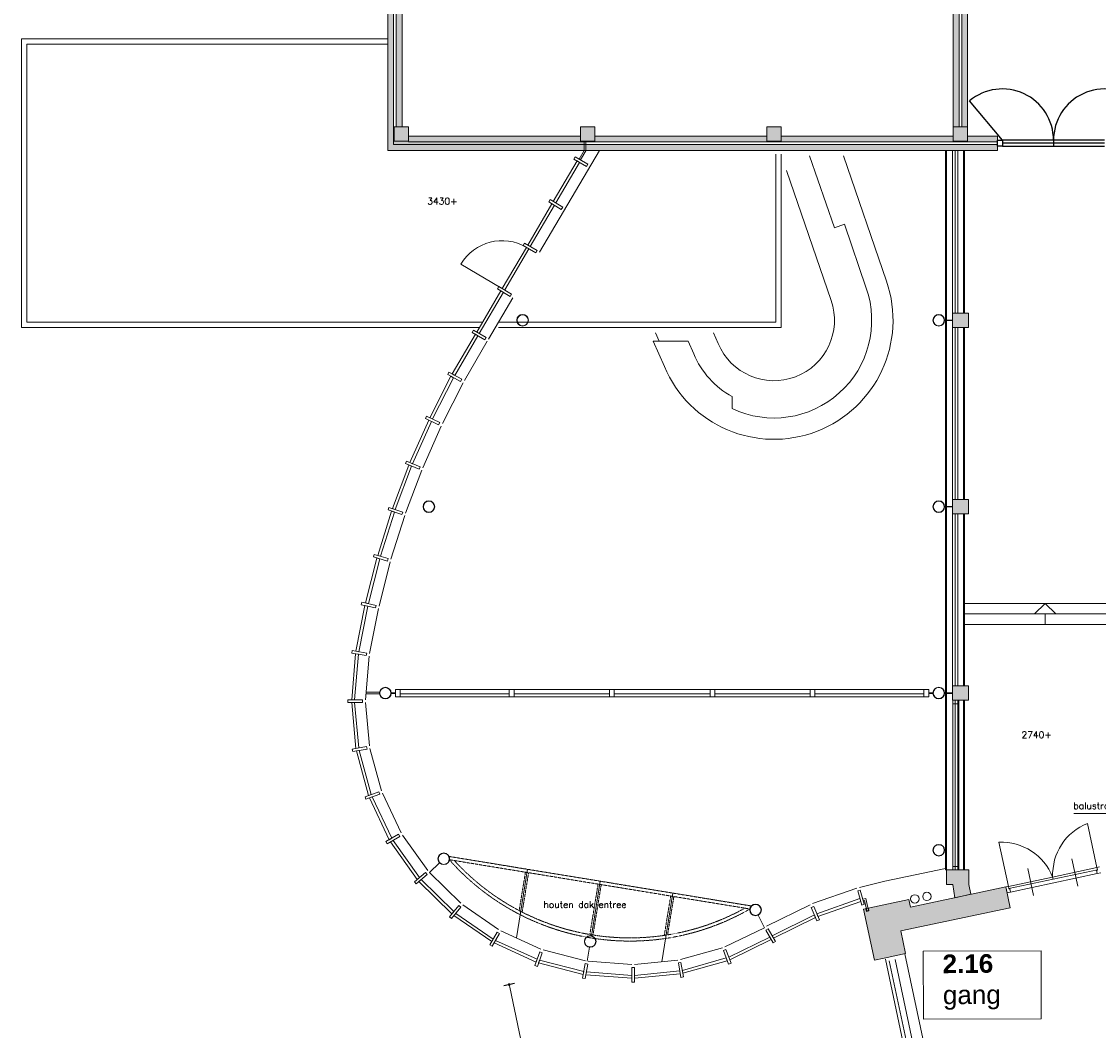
# Model space of a CAD drawing. Header units: millimetres. Extents: x 755778 to 1537169, y 90093 to 392038.
# Tile 9 of 134: x 889686 to 909915, y 154876 to 173820. Entities that reach past the tile are written whole.
import ezdxf
from ezdxf.enums import TextEntityAlignment as Align

# ---------------------------------------------------------------- set-up
doc = ezdxf.new("R2010")
doc.units = ezdxf.units.MM
doc.linetypes.add('HIDDEN', pattern=[0.375, 0.25, -0.125])
doc.layers.add('maatlijnen', color=7, linetype='Continuous')
doc.layers.add('NIV 1OS', color=7, linetype='Continuous')
doc.layers.add('RUIMTEnr', color=7, linetype='Continuous', lineweight=5)
doc.styles.add('ROMANS', font='romans.shx')
doc.styles.get("Standard").update_dxf_attribs({"font": 'arial.ttf'})
doc.dimstyles.new('even', dxfattribs={"dimtxt": 500, "dimasz": 50, "dimexe": 100, "dimexo": 0, "dimgap": 50, "dimtad": 1, "dimdec": 0, "dimzin": 0, "dimdsep": 46, "dimtxsty": 'Standard', "dimblk": 'DOT', "dimcen": 1, "dimclrd": 7, "dimclre": 7, "dimclrt": 7, "dimadec": 0, "dimazin": 0, "dimtfac": 1, "dimtdec": 0, "dimtofl": 0, "dimtmove": 0, "dimatfit": 2, "dimldrblk": 'DOT', "dimfxl": 100, "dimfxlon": 1, "dimtolj": 1, "dimtzin": 0, "dimlwd": 5, "dimarcsym": 0})

# ---------------------------------------------------------------- blocks, each defined once
blk = doc.blocks.new('_Dot')
at = {"color": 0, "linetype": 'ByBlock', "lineweight": -2}
blk.add_line((-0.5, 0), (-1, 0), dxfattribs=at)
at = {"color": 0, "linetype": 'ByBlock', "const_width": 0.5}
blk.add_lwpolyline([(-0.25, 0, 1), (0.25, 0, 1)], format="xyb", close=True, dxfattribs=at)
blk = doc.blocks.new('*D176')
at = {"layer": 'Defpoints', "color": 0, "lineweight": 5, "transparency": 16777216}
for p in [(905503, 157153), (907642, 147088), (900985, 145673)]:
    blk.add_point(p, dxfattribs=at)
at = {"layer": 'maatlijnen', "color": 7, "lineweight": -2, "transparency": 16777216}
for p, q in [((898943, 155758), (898748, 155717)), ((901083, 145693), (900887, 145652))]:
    blk.add_line(p, q, dxfattribs=at)
at = {"layer": 'maatlijnen', "color": 7, "lineweight": 5, "transparency": 16777216}
blk.add_line((898856, 155689), (900974, 145721), dxfattribs=at)
at = {"layer": 'maatlijnen', "color": 7, "lineweight": 5, "transparency": 16777216, "xscale": 50, "yscale": 50, "zscale": 50}
for p, rotation in [((898845, 155738), 102.0000000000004), ((900985, 145673), 282.0000000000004)]:
    blk.add_blockref('_Dot', p, dxfattribs=dict(at, rotation=rotation))
at = {"layer": 'maatlijnen', "color": 7, "lineweight": 5, "transparency": 16777216, "insert": (900214, 150769), "char_height": 500, "attachment_point": 5, "rotation": 282}
blk.add_mtext('\\A1;10290', dxfattribs=at)

msp = doc.modelspace()

# ---------------------------------------------------------------- hatches: boundary and pattern name
at = {"layer": 'NIV 1OS', "lineweight": 5, "true_color": 0x9ea0a1}
h = msp.add_hatch(color=253, dxfattribs=at)
h.dxf.hatch_style = 1
h.paths.add_polyline_path([(896675.7, 175905.7), (896565.7, 175905.7), (896565.7, 171400.7), (900253.7, 171400.7), (900253.7, 171510.7), (896675.7, 171510.7)])
h = msp.add_hatch(color=253, dxfattribs=at)
h.paths.add_polyline_path([(896685.7, 175360.7), (896955.7, 175360.7), (896955.7, 175060.7), (896685.7, 175060.7)])
h.paths.add_polyline_path([(896685.7, 171575.7), (896955.7, 171575.7), (896955.7, 171845.7), (896685.7, 171845.7)])
h.paths.add_polyline_path([(900185.7, 171575.7), (900455.7, 171575.7), (900455.7, 171845.7), (900185.7, 171845.7)])
h.paths.add_polyline_path([(903685.7, 171575.7), (903955.7, 171575.7), (903955.7, 171845.7), (903685.7, 171845.7)])
h.paths.add_polyline_path([(907185.7, 171575.7), (907455.7, 171575.7), (907455.7, 171845.7), (907185.7, 171845.7)])
h.paths.add_polyline_path([(907185.7, 175410.7), (907455.7, 175410.7), (907455.7, 175010.7), (907185.7, 175010.7)])
h.paths.add_polyline_path([(910685.7, 171560.7), (910955.7, 171560.7), (910955.7, 171860.7), (910685.7, 171860.7)])
h.paths.add_polyline_path([(919435.7, 171560.7), (919705.7, 171560.7), (919705.7, 171860.7), (919435.7, 171860.7)])
h.paths.add_polyline_path([(912435.7, 171560.7), (912705.7, 171560.7), (912705.7, 171860.7), (912435.7, 171860.7)])
h.paths.add_polyline_path([(915935.7, 171560.7), (916205.7, 171560.7), (916205.7, 171860.7), (915935.7, 171860.7)])
h.paths.add_polyline_path([(919725.7, 171560.7), (919995.7, 171560.7), (919995.7, 171860.7), (919725.7, 171860.7)])
h.paths.add_polyline_path([(919435.7, 175410.7), (919705.7, 175410.7), (919705.7, 175010.7), (919435.7, 175010.7)])
h.paths.add_polyline_path([(919725.7, 175410.7), (919995.7, 175410.7), (919995.7, 175010.7), (919725.7, 175010.7)])
h = msp.add_hatch(color=253, dxfattribs=at)
h.dxf.hatch_style = 1
h.paths.add_polyline_path([(896835.7, 175060.7), (896725.7, 175060.7), (896725.7, 171845.7), (896835.7, 171845.7)], flags=17)
for points in [[(907295.7, 175010.7), (907185.7, 175010.7), (907185.7, 171845.7), (907295.7, 171845.7)], [(907455.7, 175010.7), (907345.7, 175010.7), (907345.7, 171845.7), (907455.7, 171845.7)], [(907170.7, 168075.7), (907470.7, 168075.7), (907470.7, 168345.7), (907170.7, 168345.7)], [(907170.7, 164575.7), (907470.7, 164575.7), (907470.7, 164845.7), (907170.7, 164845.7)], [(907170.7, 161075.7), (907470.7, 161075.7), (907470.7, 161345.7), (907170.7, 161345.7)], [(907060.7, 157619.7), (907060.7, 157889.7), (907480.7, 157889.7), (907480.7, 157619.7), (907520.3, 157433.3), (907218.3, 157369.1), (907180.7, 157619.7)]]:
    msp.add_hatch(color=253, dxfattribs=at).paths.add_polyline_path(points)
h = msp.add_hatch(color=253, dxfattribs=at)
h.dxf.hatch_style = 1
h.paths.add_polyline_path([(900185.7, 171670.7), (896955.7, 171670.7), (896955.7, 171575.7), (896675.7, 171575.7), (896675.7, 171510.7), (900253.7, 171510.7), (900253.7, 171575.7), (900185.7, 171575.7)], flags=17)
h = msp.add_hatch(color=253, dxfattribs=at)
h.dxf.hatch_style = 1
h.paths.add_polyline_path([(903685.7, 171670.7), (900455.7, 171670.7), (900455.7, 171575.7), (900283.7, 171575.7), (900283.7, 171560.7), (907455.7, 171560.7), (907455.7, 171575.7), (907185.7, 171575.7), (907185.7, 171670.7), (903955.7, 171670.7), (903955.7, 171575.7), (903685.7, 171575.7)])
h = msp.add_hatch(color=253, dxfattribs=at)
h.dxf.hatch_style = 1
h.paths.add_polyline_path([(907738.2, 171670.7), (907455.7, 171670.7), (907455.7, 171560.7), (907738.2, 171560.7)])
h = msp.add_hatch(color=253, dxfattribs=at)
h.dxf.hatch_style = 1
h.paths.add_polyline_path([(908020.7, 171670.7), (907738.2, 171670.7), (907738.2, 171560.7), (908020.7, 171560.7), (908020.7, 171594.8)])
h = msp.add_hatch(color=253, dxfattribs=at)
h.dxf.hatch_style = 1
h.paths.add_polyline_path([(907738.2, 171510.7), (900283.7, 171510.7), (900283.7, 171400.7), (907738.2, 171400.7)])
h.paths.add_polyline_path([(908020.7, 171510.7), (907738.2, 171510.7), (907738.2, 171400.7), (908020.7, 171400.7)], flags=16)
at = {"layer": 'NIV 1OS', "lineweight": 5}
for points in [[(907060.7, 157619.7), (907060.7, 157889.7), (907480.7, 157889.7), (907480.7, 157619.7), (907520.3, 157433.3), (907218.3, 157369.1), (907180.7, 157619.7)], [(908256.9, 157181), (908173.7, 157572.2), (906383.7, 157191.7), (906353.5, 157333.6), (905593.7, 157172.1), (905604.1, 157123.2), (905555.2, 157112.8), (905544.8, 157161.7), (905502.6, 157152.7), (905706.3, 156194.1), (905887.3, 156232.6), (905970.4, 156250.2), (906081.9, 156273.9), (906293.2, 156318.9), (906202.8, 156744.3)]]:
    msp.add_hatch(color=7, dxfattribs=at).paths.add_polyline_path(points)

# ---------------------------------------------------------------- linework, layer by layer
at = {"layer": 'NIV 1OS', "color": 253, "lineweight": 5, "true_color": 0x9ea0a1}
for p, q in [((896565.7, 175905.7), (896565.7, 171400.7)), ((896675.7, 171510.7), (896675.7, 175905.7)), ((896725.7, 171845.7), (896725.7, 175060.7)), ((896835.7, 175060.7), (896835.7, 171845.7)), ((907185.7, 171845.7), (907185.7, 175010.7)), ((907295.7, 175010.7), (907295.7, 171845.7)), ((907345.7, 175010.7), (907345.7, 171845.7)), ((907455.7, 171845.7), (907455.7, 175010.7)), ((889685.7, 168075.7), (889685.7, 173495.7)), ((889685.7, 173495.7), (896565.7, 173495.7)), ((896565.7, 173495.7), (889685.7, 173495.7)), ((889685.7, 173495.7), (889685.7, 168075.7)), ((896565.7, 173395.7), (889785.7, 173395.7)), ((889785.7, 173395.7), (889785.7, 168175.7)), ((896565.7, 173395.7), (889785.7, 173395.7)), ((889785.7, 173395.7), (889785.7, 168175.7)), ((896955.7, 171845.7), (896685.7, 171845.7)), ((896685.7, 171845.7), (896685.7, 171575.7)), ((896835.7, 171845.7), (896725.7, 171845.7)), ((896955.7, 171575.7), (896955.7, 171845.7)), ((900455.7, 171845.7), (900185.7, 171845.7)), ((900185.7, 171845.7), (900185.7, 171575.7)), ((900455.7, 171575.7), (900455.7, 171845.7)), ((903955.7, 171845.7), (903685.7, 171845.7)), ((903685.7, 171845.7), (903685.7, 171575.7)), ((903955.7, 171575.7), (903955.7, 171845.7)), ((907295.7, 171845.7), (907185.7, 171845.7)), ((907455.7, 171845.7), (907185.7, 171845.7)), ((907185.7, 171845.7), (907185.7, 171575.7)), ((907345.7, 171845.7), (907455.7, 171845.7)), ((907455.7, 171575.7), (907455.7, 171845.7)), ((896685.7, 171575.7), (896955.7, 171575.7)), ((900185.7, 171670.7), (896955.7, 171670.7)), ((907455.7, 171560.7), (896955.7, 171560.7)), ((900185.7, 171575.7), (900455.7, 171575.7)), ((900253.7, 171400.5), (900253.7, 171575.7)), ((900253.7, 171575.7), (900283.7, 171575.7)), ((900283.7, 171575.7), (900283.7, 171392.3)), ((903685.7, 171670.7), (900455.7, 171670.7)), ((903685.7, 171575.7), (903955.7, 171575.7)), ((907185.7, 171670.7), (903955.7, 171670.7)), ((907185.7, 171575.7), (907455.7, 171575.7)), ((907455.7, 171670.7), (907455.7, 171560.7)), ((908020.7, 171670.7), (907455.7, 171670.7)), ((907455.7, 171560.7), (908020.7, 171560.7)), ((908020.7, 171560.7), (908020.7, 171670.7)), ((896565.7, 171400.7), (908020.7, 171400.7)), ((908020.7, 171510.7), (896675.7, 171510.7)), ((900539.4, 171400.7), (899417.9, 169491.4)), ((900158.3, 171238.3), (900253.7, 171400.5)), ((900158.3, 171238.3), (900253.7, 171400.5)), ((900283.7, 171392.3), (900184.1, 171223.1)), ((900283.7, 171392.3), (900184.1, 171223.1)), ((900253.7, 171400.5), (900253.7, 171400.7)), ((900253.7, 171400.7), (900283.7, 171400.7)), ((900283.7, 171400.7), (900283.7, 171392.3)), ((907040.7, 171400.7), (907040.7, 157889.7)), ((907060.7, 157889.7), (907060.7, 171400.7)), ((907220.7, 171400.7), (907170.7, 171400.7)), ((907170.7, 171400.7), (907170.7, 168345.7)), ((907220.7, 168345.7), (907220.7, 171400.7)), ((907220.7, 168345.7), (907220.7, 171400.7)), ((907270.7, 168345.7), (907270.7, 171400.7)), ((907380.7, 168345.7), (907380.7, 171400.7)), ((907400.7, 171400.7), (907400.7, 168345.7)), ((908020.7, 171400.7), (908020.7, 171510.7)), ((899673.9, 170440.7), (900121.1, 171202.2)), ((900168.5, 171174.3), (899721.3, 170412.8)), ((900121.1, 171202.2), (900168.5, 171174.3)), ((900184.1, 171223.1), (900158.3, 171238.3)), ((900184.1, 171223.1), (900158.3, 171238.3)), ((903855.7, 168175.7), (903855.7, 171330.7)), ((903955.7, 168075.7), (903955.7, 171330.7)), ((904489.8, 171300.7), (904953.6, 169947.9)), ((905932.2, 168943.5), (905124.1, 171300.7)), ((904892.4, 168584.5), (904055.7, 171025.2)), ((899194.1, 169623.2), (899648.5, 170397.6)), ((899695.9, 170369.7), (899241.5, 169595.3)), ((899648.5, 170397.6), (899695.9, 170369.7)), ((899721.3, 170412.8), (899673.9, 170440.7)), ((904953.6, 169947.9), (905142.8, 170012.8)), ((905142.8, 170012.8), (905554, 168813.1)), ((899168.8, 169580.1), (898715, 168806.8)), ((898761.5, 168779.5), (899216.2, 169552.2)), ((899216.2, 169552.2), (899168.8, 169580.1)), ((899241.5, 169595.3), (899194.1, 169623.2)), ((898690.3, 168821.3), (897938.7, 169262.7)), ((898235.8, 167990.3), (898689.5, 168763.9)), ((898736.9, 168736), (898283.2, 167962.5)), ((898689.5, 168763.9), (898736.9, 168736)), ((898714.1, 168807.4), (898761.5, 168779.5)), ((898913.6, 168632.1), (898460, 167858.7)), ((907170.7, 168345.7), (907220.7, 168345.7)), ((907470.7, 168345.7), (907170.7, 168345.7)), ((907170.7, 168345.7), (907170.7, 168075.7)), ((907470.7, 168075.7), (907470.7, 168345.7)), ((889785.7, 168175.7), (898344.6, 168175.7)), ((889785.7, 168175.7), (898344.6, 168175.7)), ((898646, 168175.7), (903855.7, 168175.7)), ((907025.7, 168205.7), (907025.7, 168215.7)), ((907025.7, 168215.7), (907170.7, 168215.7)), ((907170.7, 168205.7), (907025.7, 168205.7)), ((907170.7, 168215.7), (907170.7, 168205.7)), ((898285.9, 168075.7), (889685.7, 168075.7)), ((889685.7, 168075.7), (898285.9, 168075.7)), ((897775.9, 167202.7), (898210.5, 167947.2)), ((898257.9, 167919.3), (897824.1, 167176.3)), ((898210.5, 167947.2), (898257.9, 167919.3)), ((898283.2, 167962.5), (898235.8, 167990.3)), ((898646, 168075.7), (903955.7, 168075.7)), ((901594.2, 167975.7), (901662.6, 167818.7)), ((902685.1, 167975.7), (902772.5, 167775.4)), ((907220.7, 168075.7), (907170.7, 168075.7)), ((907170.7, 168075.7), (907170.7, 164845.7)), ((907170.7, 168075.7), (907470.7, 168075.7)), ((907220.7, 164845.7), (907220.7, 168075.7)), ((907220.7, 164845.7), (907220.7, 168075.7)), ((907270.7, 164845.7), (907270.7, 168075.7)), ((907380.7, 164845.7), (907380.7, 168075.7)), ((907400.7, 168075.7), (907400.7, 164845.7)), ((898434.7, 167815.5), (898003.9, 167077.8)), ((902208.1, 167818.7), (901553.5, 167818.7)), ((901553.5, 167818.7), (901761, 167343)), ((902312.6, 167579.2), (902208.1, 167818.7)), ((897355.6, 166382), (897751.9, 167158.8)), ((897800.1, 167132.4), (897405.3, 166358.3)), ((897751.9, 167158.8), (897800.1, 167132.4)), ((897824.1, 167176.3), (897775.9, 167202.7)), ((897979.9, 167033.9), (897590.3, 166270)), ((903035.7, 166552.1), (903035.7, 166776.5)), ((896981.3, 165538.6), (897334.1, 166336.9)), ((897383.7, 166313.2), (897032.2, 165517.7)), ((897334.1, 166336.9), (897383.7, 166313.2)), ((897405.3, 166358.3), (897355.6, 166382)), ((897568.7, 166224.9), (897221.8, 165439.7)), ((896654.3, 164675.4), (896962.3, 165492.3)), ((896962.3, 165492.3), (897013.2, 165471.4)), ((897032.2, 165517.7), (896981.9, 165539.9)), ((897013.2, 165471.4), (896706.3, 164657.3)), ((897202.8, 165393.5), (896899.9, 164590.1)), ((896706.3, 164657.3), (896654.3, 164675.4)), ((907025.7, 164705.7), (907025.7, 164715.7)), ((907025.7, 164715.7), (907170.7, 164715.7)), ((907170.7, 164705.7), (907025.7, 164705.7)), ((907170.7, 164845.7), (907220.7, 164845.7)), ((907470.7, 164845.7), (907170.7, 164845.7)), ((907170.7, 164845.7), (907170.7, 164575.7)), ((907170.7, 164715.7), (907170.7, 164705.7)), ((907470.7, 164575.7), (907470.7, 164845.7)), ((896375.7, 163794.9), (896637.9, 164628.1)), ((896689.9, 164610.1), (896428.6, 163779.8)), ((896883.5, 164542.8), (896625.7, 163723.4)), ((896637.9, 164628.1), (896689.9, 164610.1)), ((907220.7, 164575.7), (907170.7, 164575.7)), ((907170.7, 164575.7), (907170.7, 161345.7)), ((907170.7, 164575.7), (907470.7, 164575.7)), ((907220.7, 161345.7), (907220.7, 164575.7)), ((907220.7, 161345.7), (907220.7, 164575.7)), ((907270.7, 161345.7), (907270.7, 164575.7)), ((907380.7, 161345.7), (907380.7, 164575.7)), ((907400.7, 164575.7), (907400.7, 161345.7)), ((896147.2, 162903.2), (896362, 163746.9)), ((896414.9, 163731.7), (896200.8, 162891.1)), ((896362, 163746.9), (896414.9, 163731.7)), ((896428.6, 163779.8), (896375.7, 163794.9)), ((896612, 163675.3), (896400.7, 162845.7)), ((895967.9, 161997.1), (896136.1, 162854.5)), ((896136.1, 162854.5), (896189.8, 162842.3)), ((896200.8, 162891.1), (896147.2, 162903.2)), ((910620.7, 162895.7), (907380.7, 162895.7)), ((908713.2, 162695.7), (908913.2, 162895.7)), ((908913.2, 162895.7), (909113.2, 162695.7)), ((896189.8, 162842.3), (896022.1, 161988)), ((896389.7, 162796.9), (896224.3, 161953.8)), ((910620.7, 162695.7), (907380.7, 162695.7)), ((909113.2, 162695.7), (908713.2, 162695.7)), ((908913.2, 162695.7), (908913.2, 162495.7)), ((910620.7, 162495.7), (907380.7, 162495.7)), ((895887.1, 161083.3), (895959.6, 161947.8)), ((896013.8, 161938.7), (895942.1, 161083.3)), ((895959.6, 161947.8), (896013.8, 161938.7)), ((896022.1, 161988), (895967.9, 161997.1)), ((896215.9, 161904.5), (896147.1, 161083.2)), ((896800, 161280.2), (896710, 161280.2)), ((896710, 161280.2), (896710, 161141.2)), ((896800, 161280.2), (906636.6, 161280.2)), ((896800, 161141.2), (896800, 161280.2)), ((898938.2, 161280.2), (898848.2, 161280.2)), ((898848.2, 161280.2), (898848.2, 161141.2)), ((898938.2, 161141.2), (898938.2, 161280.2)), ((900818.2, 161280.2), (900728.2, 161280.2)), ((900728.2, 161280.2), (900728.2, 161141.2)), ((900818.2, 161141.2), (900818.2, 161280.2)), ((902708.4, 161280.2), (902618.4, 161280.2)), ((902618.4, 161280.2), (902618.4, 161141.2)), ((902708.4, 161141.2), (902708.4, 161280.2)), ((904588.4, 161280.2), (904498.4, 161280.2)), ((904498.4, 161280.2), (904498.4, 161141.2)), ((904588.4, 161141.2), (904588.4, 161280.2)), ((906726.6, 161280.2), (906636.6, 161280.2)), ((906636.6, 161280.2), (906636.6, 161141.2)), ((906726.6, 161141.2), (906726.6, 161280.2)), ((907170.7, 161345.7), (907220.7, 161345.7)), ((907470.7, 161345.7), (907170.7, 161345.7)), ((907170.7, 161345.7), (907170.7, 161075.7)), ((907470.7, 161075.7), (907470.7, 161345.7)), ((895887, 161033.3), (895942, 161033.3)), ((895966.4, 160172.9), (895887, 161033.3)), ((895942.1, 161083.3), (895887.1, 161083.3)), ((895942, 161033.3), (896020.5, 160182.5)), ((896147, 161033.2), (896222.4, 160218)), ((896156.5, 161195.9), (896159, 161224.9)), ((896412.1, 161195.7), (896156.5, 161195.9)), ((896159, 161224.9), (896411.7, 161225.8)), ((896630, 161205.7), (896630, 161215.7)), ((896630, 161215.7), (896710, 161215.7)), ((896710, 161205.7), (896630, 161205.7)), ((896710, 161215.7), (896710, 161205.7)), ((896710, 161141.2), (896800, 161141.2)), ((898848.2, 161195.7), (896800, 161195.7)), ((896800, 161195.7), (896800, 161141.2)), ((896800, 161141.2), (898848.2, 161141.2)), ((898848.2, 161141.2), (898848.2, 161195.7)), ((898848.2, 161141.2), (898938.2, 161141.2)), ((900728.2, 161195.7), (898938.2, 161195.7)), ((898938.2, 161195.7), (898938.2, 161141.2)), ((898938.2, 161141.2), (900728.2, 161141.2)), ((900728.2, 161141.2), (900728.2, 161195.7)), ((900728.2, 161141.2), (900818.2, 161141.2)), ((902618.4, 161195.7), (900818.2, 161195.7)), ((900818.2, 161195.7), (900818.2, 161141.2)), ((900818.2, 161141.2), (902618.4, 161141.2)), ((902618.4, 161141.2), (902618.4, 161195.7)), ((902618.4, 161141.2), (902708.4, 161141.2)), ((902708.4, 161141.2), (902708.4, 161195.7)), ((902708.4, 161195.7), (904498.4, 161195.7)), ((904498.4, 161141.2), (902708.4, 161141.2)), ((904498.4, 161195.7), (904498.4, 161141.2)), ((904498.4, 161141.2), (904588.4, 161141.2)), ((904588.4, 161141.2), (904588.4, 161195.7)), ((904588.4, 161195.7), (906636.6, 161195.7)), ((906636.6, 161141.2), (904588.4, 161141.2)), ((906470.7, 161144.3), (906470.7, 161144.3)), ((906636.6, 161195.7), (906636.6, 161141.2)), ((906636.6, 161141.2), (906726.6, 161141.2)), ((906726.6, 161205.7), (906726.6, 161215.7)), ((906726.6, 161215.7), (906806.6, 161215.7)), ((906806.6, 161205.7), (906726.6, 161205.7)), ((906806.6, 161215.7), (906806.6, 161205.7)), ((907025.7, 161205.7), (907025.7, 161215.7)), ((907025.7, 161215.7), (907170.7, 161215.7)), ((907170.7, 161205.7), (907025.7, 161205.7)), ((907170.7, 161215.7), (907170.7, 161205.7)), ((907170.7, 161075.7), (907470.7, 161075.7)), ((907290.7, 161075.7), (907176.7, 161075.7)), ((907176.7, 161075.7), (907176.7, 161008.7)), ((907220.7, 157889.7), (907220.7, 161075.7)), ((907270.7, 157889.7), (907270.7, 161075.7)), ((907290.7, 161008.7), (907290.7, 161075.7)), ((907380.7, 157889.7), (907380.7, 161075.7)), ((907400.7, 161075.7), (907400.7, 157889.7)), ((907176.7, 161008.7), (907290.7, 161008.7)), ((907176.7, 161008.7), (907290.7, 161008.7)), ((907176.7, 157956.7), (907176.7, 161008.7)), ((907290.7, 161008.7), (907290.7, 157956.7)), ((896020.5, 160182.5), (895966.4, 160172.9)), ((895975.1, 160123.7), (896029.2, 160133.2)), ((896203.9, 159288.1), (895975.1, 160123.7)), ((896029.2, 160133.2), (896255.5, 159307)), ((896231.1, 160168.8), (896448.1, 159377.3)), ((896255.5, 159307), (896203.9, 159288.1)), ((896221, 159241.2), (896272.7, 159260)), ((896592.3, 158458.4), (896221, 159241.2)), ((896272.7, 159260), (896639.9, 158486)), ((896465.3, 159330.3), (896817.2, 158588.8)), ((909454.8, 158947.4), (910620.7, 158947.4)), ((896639.9, 158486), (896592.3, 158458.4)), ((896617.4, 158415.1), (896665, 158442.7)), ((897118.3, 157710.9), (896617.4, 158415.1)), ((896665, 158442.7), (897160.3, 157746.3)), ((896842.3, 158545.6), (897317, 157878.5)), ((897349.1, 157840.2), (897538.3, 158022.9)), ((897717.4, 158143.4), (903395, 157213.2)), ((897349.3, 157840.3), (897934.7, 157264.7)), ((899192.6, 157901.7), (898981.4, 156612.7)), ((905902, 157677.5), (907040.7, 157919.5)), ((907040.7, 157889.7), (907060.7, 157889.7)), ((907060.7, 157619.7), (907060.7, 157889.7)), ((907060.7, 157619.7), (907060.7, 157889.7)), ((907060.7, 157889.7), (907480.7, 157889.7)), ((907290.7, 157956.7), (907176.7, 157956.7)), ((907176.7, 157956.7), (907176.7, 157889.7)), ((907290.7, 157956.7), (907176.7, 157956.7)), ((907176.7, 157889.7), (907290.7, 157889.7)), ((907290.7, 157889.7), (907290.7, 157956.7)), ((907480.7, 157889.7), (907480.7, 157619.7)), ((897160.3, 157746.3), (897118.3, 157710.9)), ((897150.5, 157672.6), (897192.6, 157708.1)), ((897768.3, 157064.9), (897150.5, 157672.6)), ((897192.6, 157708.1), (897803.5, 157107.2)), ((900557.4, 157678.1), (900389.6, 156654.1)), ((905425, 157561.5), (905902, 157677.5)), ((907180.7, 157619.7), (907060.7, 157619.7)), ((907218.3, 157369.1), (907180.7, 157619.7)), ((907480.7, 157619.7), (907520.3, 157433.3)), ((901922.2, 157454.5), (901711, 156165.5)), ((904544.6, 157257.2), (905377, 157547.6)), ((907520.3, 157433.3), (907218.3, 157369.1)), ((897973.1, 157232.7), (898647.9, 156769.5)), ((903682.2, 156831.3), (904498.6, 157237.7)), ((904624.8, 157068.6), (905433.9, 157350.7)), ((905449.2, 157297.9), (904646.4, 157018)), ((905433.9, 157350.7), (905449.2, 157297.9)), ((905544.2, 157356.8), (905488.9, 157340.6)), ((905488.9, 157340.6), (905497.3, 157311.8)), ((905497.3, 157311.8), (905521.6, 157318.8)), ((905521.6, 157318.8), (905562.9, 157124.6)), ((905592.2, 157130.9), (905544.2, 157356.8)), ((897803.5, 157107.2), (897768.3, 157064.9)), ((898518.9, 156543.8), (897806.7, 157032.9)), ((897841.9, 157075.2), (898546.2, 156591.6)), ((903524.5, 157041), (903641.5, 156805.5)), ((903785.5, 156654.2), (904578.8, 157049)), ((904600.4, 156998.4), (903813.2, 156606.7)), ((904578.8, 157049), (904600.4, 156998.4)), ((904646.4, 157018), (904624.8, 157068.6)), ((905544.8, 157161.7), (905555.2, 157112.8)), ((905555.2, 157112.8), (905604.1, 157123.2)), ((905562.9, 157124.6), (905592.2, 157130.9)), ((905604.1, 157123.2), (905593.7, 157172.1)), ((902898.4, 156447.2), (903639, 156806)), ((898546.2, 156591.6), (898518.9, 156543.8)), ((898691.4, 156744.7), (899439.8, 156405)), ((902970.3, 156255.2), (903742.3, 156629)), ((903770, 156581.5), (902989.5, 156203.7)), ((903742.3, 156629), (903770, 156581.5)), ((903813.2, 156606.7), (903785.5, 156654.2)), ((898562.3, 156519), (898589.6, 156566.7)), ((899352.2, 156160.2), (898562.3, 156519)), ((898589.6, 156566.7), (899370.7, 156212)), ((899486.9, 156388.2), (900280.2, 156185.1)), ((900354.2, 156437.9), (900311.8, 156179.1)), ((902062.4, 156206.5), (902851.6, 156429.7)), ((899370.7, 156212), (899352.2, 156160.2)), ((899399.3, 156143.4), (899417.8, 156195.2)), ((899417.8, 156195.2), (900245.9, 155983)), ((900329.5, 156176.7), (901147.3, 156115.1)), ((901197.3, 156115.4), (902013.3, 156197.4)), ((902099.6, 156004.9), (902923.4, 156237.7)), ((902942.7, 156186.2), (902109.6, 155950.8)), ((902923.4, 156237.7), (902942.7, 156186.2)), ((902989.5, 156203.7), (902970.3, 156255.2)), ((900236.7, 155928.8), (899399.3, 156143.4)), ((900245.9, 155983), (900236.7, 155928.8)), ((900286, 155920.4), (900295.2, 155974.6)), ((900295.2, 155974.6), (901148.8, 155910.1)), ((901198.8, 155910.4), (902050.5, 155995.8)), ((902050.5, 155995.8), (902060.5, 155941.7)), ((902109.6, 155950.8), (902099.6, 156004.9)), ((901149.2, 155855.1), (900286, 155920.4)), ((901148.8, 155910.1), (901149.2, 155855.1)), ((901199.2, 155855.4), (901198.8, 155910.4)), ((902060.5, 155941.7), (901199.2, 155855.4))]:
    msp.add_line(p, q, dxfattribs=at)
at = {"layer": 'NIV 1OS', "color": 253, "true_color": 0x9ea0a1}
for p, q in [((908110.7, 171594.8), (907493.6, 172330.2)), ((908110.7, 171594.8), (908110.7, 171480.8)), ((910030.7, 171594.8), (908110.7, 171594.8)), ((909070.7, 171594.8), (909070.7, 171480.8)), ((910030.7, 171537.8), (908110.7, 171537.8)), ((908110.7, 171480.8), (910030.7, 171480.8))]:
    msp.add_line(p, q, dxfattribs=at)
at = {"layer": 'NIV 1OS', "color": 7}
for p, q in [((908020.7, 171480.8), (908020.7, 171594.8)), ((908020.7, 171594.8), (908110.7, 171594.8)), ((908110.7, 171594.8), (908110.7, 171480.8)), ((908110.7, 171480.8), (908020.7, 171480.8))]:
    msp.add_line(p, q, dxfattribs=at)
at = {"layer": 'NIV 1OS', "color": 7, "lineweight": 5}
for p, q in [((900060.8, 171237.7), (900086.2, 171280.7)), ((900297.8, 171098.2), (900060.8, 171237.7)), ((900086.2, 171280.7), (900323.2, 171141.3)), ((900323.2, 171141.3), (900297.8, 171098.2)), ((899588.2, 170433.1), (899613.6, 170476.2)), ((899825.2, 170293.6), (899588.2, 170433.1)), ((899613.6, 170476.2), (899850.6, 170336.7)), ((899850.6, 170336.7), (899825.2, 170293.6)), ((899108.4, 169615.6), (899133.7, 169658.7)), ((899345.4, 169476.1), (899108.4, 169615.6)), ((899133.7, 169658.7), (899370.7, 169519.2)), ((899370.7, 169519.2), (899345.4, 169476.1)), ((898629.2, 168799.4), (898654.5, 168842.5)), ((898866.2, 168660), (898629.2, 168799.4)), ((898654.5, 168842.5), (898891.5, 168703.1)), ((898891.5, 168703.1), (898866.2, 168660)), ((898150.1, 167982.6), (898175.4, 168025.7)), ((898387.3, 167843.4), (898150.1, 167982.6)), ((898175.4, 168025.7), (898412.6, 167886.5)), ((898412.6, 167886.5), (898387.3, 167843.4)), ((897690.5, 167192.5), (897714.5, 167236.3)), ((897931.7, 167060.4), (897690.5, 167192.5)), ((897714.5, 167236.3), (897955.7, 167104.2)), ((897955.7, 167104.2), (897931.7, 167060.4)), ((897270.9, 166367.1), (897292.5, 166412.2)), ((897519.1, 166248.6), (897270.9, 166367.1)), ((897292.5, 166412.2), (897540.6, 166293.7)), ((897540.6, 166293.7), (897519.1, 166248.6)), ((896897.6, 165518.9), (896916.6, 165565.2)), ((897151.9, 165414.4), (896897.6, 165518.9)), ((896916.6, 165565.2), (897170.9, 165460.6)), ((897170.9, 165460.6), (897151.9, 165414.4)), ((896571.8, 164651.1), (896588.2, 164698.3)), ((896588.2, 164698.3), (896848, 164608.1)), ((896831.6, 164560.9), (896571.8, 164651.1)), ((896848, 164608.1), (896831.6, 164560.9)), ((896294.7, 163766.1), (896308.4, 163814.2)), ((896559.1, 163690.5), (896294.7, 163766.1)), ((896308.4, 163814.2), (896572.8, 163738.5)), ((896572.8, 163738.5), (896559.1, 163690.5)), ((896067.9, 162870), (896078.9, 162918.7)), ((896336, 162809.1), (896067.9, 162870)), ((896078.9, 162918.7), (896347.1, 162857.9)), ((896347.1, 162857.9), (896336, 162809.1)), ((895890.5, 161959.5), (895898.9, 162008.8)), ((896161.7, 161913.7), (895890.5, 161959.5)), ((895898.9, 162008.8), (896170, 161963)), ((896170, 161963), (896161.7, 161913.7)), ((895817, 161033.4), (895817.1, 161083.4)), ((896092, 161033.2), (895817, 161033.4)), ((895817.1, 161083.4), (896092.1, 161083.2)), ((896092.1, 161083.2), (896092, 161033.2)), ((895897.4, 160160.8), (896168.3, 160208.5)), ((895906.1, 160111.5), (895897.4, 160160.8)), ((896176.9, 160159.3), (895906.1, 160111.5)), ((896168.3, 160208.5), (896176.9, 160159.3)), ((896138.1, 159264.1), (896396.5, 159358.4)), ((896155.3, 159217.1), (896138.1, 159264.1)), ((896413.6, 159311.5), (896155.3, 159217.1)), ((896396.5, 159358.4), (896413.6, 159311.5)), ((909709.4, 158764.6), (909886.1, 157933.1)), ((896531.7, 158423.3), (896769.6, 158561.2)), ((896556.8, 158380), (896531.7, 158423.3)), ((896794.7, 158518), (896556.8, 158380)), ((896769.6, 158561.2), (896794.7, 158518)), ((908046.5, 158411.1), (908223.2, 157579.7)), ((909525.5, 157585.6), (909416.9, 158096.2)), ((897064.8, 157665.7), (897275, 157843)), ((897307.2, 157804.8), (897097, 157627.5)), ((897275, 157843), (897307.2, 157804.8)), ((907060.7, 157619.7), (907060.7, 157889.7)), ((907060.7, 157889.7), (907480.7, 157889.7)), ((907060.7, 157619.7), (907060.7, 157889.7)), ((907480.7, 157889.7), (907480.7, 157619.7)), ((908262.9, 157474.6), (909892.5, 157821)), ((908694, 157408.8), (908585.5, 157919.4)), ((909054.7, 157756.4), (909886.1, 157933.1)), ((909894.4, 157894), (909063, 157717.3)), ((909895.6, 157888.1), (909879, 157884.6)), ((909879, 157884.6), (909892.5, 157821)), ((909934.4, 157946.5), (909885.5, 157936.1)), ((909885.5, 157936.1), (909895.6, 157888.1)), ((909886.1, 157933.1), (909894.4, 157894)), ((909892.5, 157821), (909958.1, 157835)), ((897097, 157627.5), (897064.8, 157665.7)), ((907180.7, 157619.7), (907060.7, 157619.7)), ((907218.3, 157369.1), (907180.7, 157619.7)), ((907480.7, 157619.7), (907520.3, 157433.3)), ((909054.7, 157756.4), (908223.2, 157579.7)), ((908231.6, 157540.6), (909063, 157717.3)), ((909063, 157717.3), (909054.7, 157756.4)), ((909063, 157717.3), (909054.7, 157756.4)), ((905392.3, 157494.8), (905440.3, 157508.7)), ((905468.7, 157230.6), (905392.3, 157494.8)), ((905440.3, 157508.7), (905516.7, 157244.5)), ((907520.3, 157433.3), (907218.3, 157369.1)), ((908173.7, 157572.2), (908222.6, 157582.6)), ((908197.4, 157460.7), (908173.7, 157572.2)), ((908262.9, 157474.6), (908197.4, 157460.7)), ((908222.6, 157582.6), (908232.8, 157534.7)), ((908223.2, 157579.7), (908231.6, 157540.6)), ((908232.8, 157534.7), (908249.4, 157538.2)), ((908249.4, 157538.2), (908262.9, 157474.6)), ((897723.5, 157011.1), (897899.5, 157222.5)), ((897937.9, 157190.5), (897761.9, 156979.1)), ((897899.5, 157222.5), (897937.9, 157190.5)), ((904520.1, 157187.1), (904566.1, 157206.6)), ((904627.8, 156934), (904520.1, 157187.1)), ((904566.1, 157206.6), (904673.8, 156953.6)), ((905516.7, 157244.5), (905468.7, 157230.6)), ((897761.9, 156979.1), (897723.5, 157011.1)), ((903666.7, 156758.5), (903709.9, 156783.7)), ((903709.9, 156783.7), (903848.5, 156546.2)), ((904673.8, 156953.6), (904627.8, 156934)), ((898484.2, 156483), (898620.6, 156721.8)), ((898664.1, 156697), (898527.6, 156458.2)), ((898620.6, 156721.8), (898664.1, 156697)), ((903805.3, 156521), (903666.7, 156758.5)), ((898527.6, 156458.2), (898484.2, 156483)), ((902870.9, 156378.2), (902917.7, 156395.7)), ((902967.2, 156120.6), (902870.9, 156378.2)), ((902917.7, 156395.7), (903014.1, 156138.1)), ((903848.5, 156546.2), (903805.3, 156521)), ((899328.6, 156094.3), (899421.3, 156353.2)), ((899468.3, 156336.4), (899375.7, 156077.5)), ((899421.3, 156353.2), (899468.3, 156336.4)), ((907637, 148108.8), (905913.4, 156217.7)), ((899375.7, 156077.5), (899328.6, 156094.3)), ((900224.9, 155859.8), (900271, 156130.9)), ((900271, 156130.9), (900320.3, 156122.5)), ((900320.3, 156122.5), (900274.2, 155851.4)), ((901147.7, 156060.1), (901197.7, 156060.4)), ((901149.7, 155785.1), (901147.7, 156060.1)), ((901197.7, 156060.4), (901199.7, 155785.4)), ((902023.2, 156143.3), (902072.4, 156152.4)), ((902073.2, 155872.9), (902023.2, 156143.3)), ((902072.4, 156152.4), (902122.3, 155882)), ((903014.1, 156138.1), (902967.2, 156120.6)), ((900274.2, 155851.4), (900224.9, 155859.8)), ((901199.7, 155785.4), (901149.7, 155785.1)), ((902122.3, 155882), (902073.2, 155872.9))]:
    msp.add_line(p, q, dxfattribs=at)
at = {"layer": 'NIV 1OS', "color": 253, "linetype": 'HIDDEN', "lineweight": 5, "true_color": 0x9ea0a1}
for p, q in [((903392.5, 157213.6), (897717.3, 158143.4)), ((897725.3, 158081.3), (903365.2, 157157.3)), ((899151.4, 157847.6), (899033.4, 157127.5)), ((899089.5, 157098.6), (899210.6, 157837.9)), ((900515.6, 157624.1), (900361, 156678)), ((900419.8, 156668.4), (900574.8, 157614.4)), ((901879.8, 157400.6), (901758.7, 156661.5)), ((901821.1, 156671.1), (901939, 157390.9))]:
    msp.add_line(p, q, dxfattribs=at)
at = {"layer": 'NIV 1OS', "color": 7, "linetype": 'Continuous', "lineweight": 5}
for p, q in [((908173.7, 157572.2), (906383.7, 157191.7)), ((908256.9, 157181), (908173.7, 157572.2)), ((906353.5, 157333.6), (905502.6, 157152.7)), ((906383.7, 157191.7), (906353.5, 157333.6)), ((905502.6, 157152.7), (905706.3, 156194.1)), ((906202.8, 156744.3), (908256.9, 157181)), ((906293.2, 156318.9), (906202.8, 156744.3)), ((905706.3, 156194.1), (905887.3, 156232.6)), ((905887.3, 156232.6), (906293.2, 156318.9)), ((905984.3, 156184.7), (907688.4, 148167.8)), ((906095.9, 156208.4), (907799.9, 148191.5)), ((906278.5, 156315.7), (908010.4, 148167.8))]:
    msp.add_line(p, q, dxfattribs=at)
at = {"layer": 'NIV 1OS', "lineweight": 5}
for centre, radius in [((899097.5, 168211.3), 109.5), ((899097.5, 168211.3), 103.7), ((906916.1, 168210.7), 109.5), ((906916.1, 168210.7), 103.7), ((897336.9, 164710.7), 109.5), ((897336.9, 164710.7), 103.7), ((906916.1, 164710.7), 109.5), ((906916.1, 164710.7), 103.7), ((896520.4, 161209.8), 109.5), ((896520.4, 161209.8), 103.7), ((906916.1, 161210.7), 109.5), ((906916.1, 161210.7), 103.7), ((897617.2, 158099), 109.5), ((897617.2, 158099), 103.7), ((906916.1, 158260.7), 109.5), ((906916.1, 158260.7), 103.7), ((903473.3, 157139.6), 109.5), ((903473.3, 157139.6), 103.7), ((900367.1, 156547.2), 109.5), ((900367.1, 156547.2), 103.7)]:
    msp.add_circle(centre, radius, dxfattribs=at)
at = {"layer": 'NIV 1OS', "color": 253, "lineweight": 5, "true_color": 0x9ea0a1}
for centre in [(906466.1, 157345.6), (906693.4, 157393.9)]:
    msp.add_circle(centre, 80, dxfattribs=at)
at = {"layer": 'NIV 1OS', "color": 253, "true_color": 0x9ea0a1}
for centre, start, end in [((908110.7, 171594.8), 0, 130), ((910030.7, 171594.8), 50, 180)]:
    msp.add_arc(centre, 960, start, end, dxfattribs=at)
at = {"layer": 'NIV 1OS', "color": 253, "lineweight": 5, "true_color": 0x9ea0a1}
for centre, radius, start, end in [((898713.1, 168804), 900, 59.5789, 149.35975), ((903820.7, 168210.7), 2235, 202.84478, 19.13923), ((903820.7, 168210.7), 1835, 244.67243, 19.16173), ((903820.7, 168210.7), 1135, 202.55485, 19.22681), ((903820.7, 168210.7), 1635, 202.72315, 241.30661), ((896520.4, 161211.9), 109.6, 172.72444, 188.48784)]:
    msp.add_arc(centre, radius, start, end, dxfattribs=at)
at = {"layer": 'NIV 1OS', "color": 7, "lineweight": 5}
for centre, start, end in [((910095.7, 157797), 111.76511, 182.23489), ((908087.1, 157370.1), 21.76511, 92.23489)]:
    msp.add_arc(centre, 1041.8, start, end, dxfattribs=at)
at = {"layer": 'NIV 1OS', "color": 253, "linetype": 'HIDDEN', "lineweight": 5, "true_color": 0x9ea0a1}
for centre, radius, start, end in [((897617.2, 158099), 109.5, 350.69578, 23.90481), ((901112, 161081.5), 4527.1, 221.5623, 299.84306), ((901112, 161081.5), 4467.1, 222.45137, 298.94018), ((903473.3, 157139.6), 109.5, 137.48674, 170.69578)]:
    msp.add_arc(centre, radius, start, end, dxfattribs=at)
at = {"layer": 'RUIMTEnr', "lineweight": 5}
msp.add_lwpolyline([(906623, 156365.6), (908835.8, 156370.9), (908838.9, 155093.4), (906626.1, 155088)], close=True, dxfattribs=at)

# ---------------------------------------------------------------- texts
at = {"layer": 'NIV 1OS', "color": 253, "lineweight": 5, "true_color": 0x9ea0a1, "style": 'ROMANS'}
for s, p in [('3430+', (897308.2, 170383.9)), ('2740+', (908469.3, 160365))]:
    msp.add_text(s, height=125, dxfattribs=at).set_placement(p)
for s, p in [('balustrade', (909443.8, 158994.7)), ('houten dak entree', (899489.1, 157141.1))]:
    msp.add_text(s, height=125, dxfattribs=at).set_placement(p, align=Align.BOTTOM_LEFT)
at = {"layer": 'RUIMTEnr', "lineweight": 5, "insert": (906990.3, 155781.3), "char_height": 350, "attachment_point": 4, "rotation": 0.55311}
msp.add_mtext_dynamic_manual_height_columns('{\\fArial|b1|i0|c0|p34;2.16\\P}gang', width=3852.586, gutter_width=121.2, heights=[0], dxfattribs=at)

# ---------------------------------------------------------------- dimensions: what is measured, and where the dimension line sits
at = {"layer": 'maatlijnen', "lineweight": 5}
dim = msp.add_aligned_dim(p1=(905502.6, 157152.7), p2=(907642, 147087.6), distance=-6805.9, dimstyle='even', dxfattribs=at)
dim.commit()
dim.dimension.update_dxf_attribs({"geometry": '*D176', "text_midpoint": (900213.7, 150768.6)})

doc.saveas('drawing.dxf')
